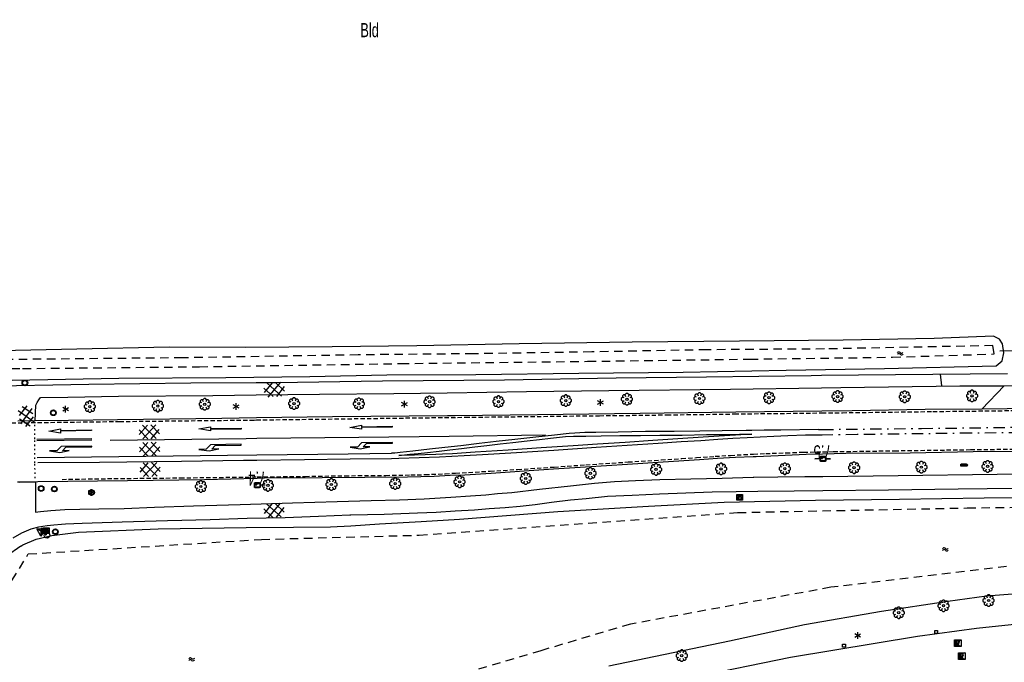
# Model space of a CAD drawing. Extents: x 99796 to 103543, y 406299 to 407646.
# Tile 60 of 85: x 101825 to 101999, y 406687 to 406800. Entities that reach past the tile are written whole.
import ezdxf
from ezdxf.enums import TextEntityAlignment as Align

# ---------------------------------------------------------------- set-up
doc = ezdxf.new("R2010")
doc.units = 0
for name, pattern in [('As', [4.25, 2, -1, 0.25, -1]), ('Knt V.O.P', [0.75, 0.25, -0.5]), ('Mi-knt-strp', [1.15, 0.75, -0.4]), ('Slootbodem', [2.5, 1.5, -1])]:
    doc.linetypes.add(name, pattern=pattern)
for name, color, linetype in [('1101', 252, 'CONTINUOUS'), ('1104', 252, 'CONTINUOUS'), ('1106', 252, 'CONTINUOUS'), ('1110', 252, 'CONTINUOUS'), ('1201', 252, 'As'), ('1204', 252, 'CONTINUOUS'), ('1207', 252, 'Mi-knt-strp'), ('1209', 252, 'CONTINUOUS'), ('1211', 252, 'CONTINUOUS'), ('1213', 252, 'Knt V.O.P'), ('1215', 252, 'CONTINUOUS'), ('1216', 252, 'CONTINUOUS'), ('1219', 252, 'CONTINUOUS'), ('1221', 252, 'CONTINUOUS'), ('1404', 252, 'CONTINUOUS'), ('1406', 252, 'Slootbodem'), ('1605', 252, 'CONTINUOUS'), ('2201', 252, 'CONTINUOUS'), ('2301', 252, 'CONTINUOUS'), ('2401', 252, 'CONTINUOUS'), ('2701', 252, 'CONTINUOUS'), ('2901', 252, 'CONTINUOUS'), ('3001', 252, 'CONTINUOUS'), ('3201', 252, 'CONTINUOUS'), ('3202', 252, 'CONTINUOUS'), ('3203', 252, 'CONTINUOUS'), ('3302', 252, 'CONTINUOUS'), ('3602', 252, 'CONTINUOUS'), ('3605', 252, 'CONTINUOUS'), ('3606', 252, 'CONTINUOUS'), ('3701', 252, 'CONTINUOUS'), ('4205', 252, 'CONTINUOUS'), ('4411', 252, 'CONTINUOUS'), ('4501', 252, 'CONTINUOUS'), ('4601', 252, 'CONTINUOUS')]:
    doc.layers.add(name, color=color, linetype=linetype)

# ---------------------------------------------------------------- blocks, each defined once
blk = doc.blocks.new('BOOM', base_point=(97503.821083, 403507.602474))
at = {"layer": '2901'}
for points in [[(97503.321083, 403507.852474, 0), (97503.071083, 403507.977474, 0), (97502.821083, 403507.727474, 0), (97502.821083, 403507.477474, 0), (97503.071083, 403507.227474, 0), (97503.321083, 403507.352474, 0)], [(97503.491578, 403508.39797, 0), (97503.202364, 403508.39797, 0), (97503.025588, 403508.221193, 0), (97503.025588, 403507.931979, 0)], [(97504.071083, 403508.102474, 0), (97504.196083, 403508.352474, 0), (97503.946083, 403508.602474, 0), (97503.696083, 403508.602474, 0), (97503.446083, 403508.352474, 0), (97503.571083, 403508.102474, 0)], [(97504.616578, 403507.931979, 0), (97504.616578, 403508.221193, 0), (97504.439801, 403508.39797, 0), (97504.150588, 403508.39797, 0)], [(97504.321083, 403507.352474, 0), (97504.571083, 403507.227474, 0), (97504.821083, 403507.477474, 0), (97504.821083, 403507.727474, 0), (97504.571083, 403507.977474, 0), (97504.321083, 403507.852474, 0)], [(97503.025588, 403507.27297, 0), (97503.025588, 403506.983756, 0), (97503.202364, 403506.806979, 0), (97503.491578, 403506.806979, 0)], [(97503.571083, 403507.102474, 0), (97503.446083, 403506.852474, 0), (97503.696083, 403506.602474, 0), (97503.946083, 403506.602474, 0), (97504.196083, 403506.852474, 0), (97504.071083, 403507.102474, 0)], [(97504.150588, 403506.806979, 0), (97504.439801, 403506.806979, 0), (97504.616578, 403506.983756, 0), (97504.616578, 403507.27297, 0)]]:
    blk.add_polyline3d(points, dxfattribs=at)
blk.add_circle((97503.821083, 403507.602474), 0.2, dxfattribs=at)
blk.add_circle((97503.821083, 403507.602474), 0.2, dxfattribs=at)
blk = doc.blocks.new('WATERSYMBOOL', base_point=(97503.821083, 403517.176353))
at = {"layer": '4601'}
for points in [[(97503.321083, 403517.326353, 0), (97503.383583, 403517.388853, 0), (97503.508583, 403517.451353, 0), (97503.633583, 403517.451353, 0), (97503.758583, 403517.388853, 0), (97503.821083, 403517.326353, 0), (97503.883583, 403517.263853, 0), (97504.008583, 403517.201353, 0), (97504.133583, 403517.201353, 0), (97504.258583, 403517.263853, 0), (97504.321083, 403517.326353, 0)], [(97503.321083, 403517.026353, 0), (97503.383583, 403517.088853, 0), (97503.508583, 403517.151353, 0), (97503.633583, 403517.151353, 0), (97503.758583, 403517.088853, 0), (97503.821083, 403517.026353, 0), (97503.883583, 403516.963853, 0), (97504.008583, 403516.901353, 0), (97504.133583, 403516.901353, 0), (97504.258583, 403516.963853, 0), (97504.321083, 403517.026353, 0)]]:
    blk.add_polyline3d(points, dxfattribs=at)
blk = doc.blocks.new('LICHTMAST', base_point=(106423.199838, 404577.892233))
at = {"layer": '2701'}
for points in [[(106423.199838, 404577.292233, 0), (106423.199838, 404578.492233, 0)], [(106422.680222, 404577.592233, 0), (106423.719453, 404578.192234, 0)], [(106423.719453, 404577.592234, 0), (106422.680222, 404578.192233, 0)]]:
    blk.add_polyline3d(points, dxfattribs=at)
blk = doc.blocks.new('STRAATKOLK', base_point=(97500.879966, 403507.602474))
at = {"layer": '3605'}
blk.add_polyline3d([(97500.629966, 403507.352474, 0), (97500.629966, 403507.852474, 0), (97501.129966, 403507.852474, 0), (97501.129966, 403507.352474, 0)], close=True, dxfattribs=at)
blk = doc.blocks.new('INSPECTIE-_OF_RIOOLPUT', base_point=(97500.879966, 403507.602474))
at = {"layer": '3602'}
blk.add_polyline3d([(97500.279966, 403508.202474, 0), (97501.479966, 403508.202474, 0), (97501.479966, 403507.002474, 0), (97500.279966, 403507.002474, 0)], close=True, dxfattribs=at)
for points in [[(97500.323942, 403507.078087, 0), (97500.323942, 403508.133012, 0)], [(97500.349861, 403508.158931, 0), (97501.405339, 403508.158931, 0)], [(97500.879966, 403508.082474, 0), (97500.519966, 403508.082474, 0), (97500.519966, 403507.122474, 0), (97500.639966, 403507.122474, 0)], [(97500.639966, 403507.122474, 0), (97500.519966, 403507.122474, 0), (97500.519966, 403508.082474, 0), (97500.879966, 403508.082474, 0)], [(97500.879966, 403507.962474, 0), (97500.639966, 403507.962474, 0), (97500.639966, 403507.662474, 0)], [(97500.879966, 403507.962474, 0), (97500.639966, 403507.962474, 0), (97500.639966, 403507.662474, 0)], [(97501.431259, 403508.133012, 0), (97501.431259, 403507.078087, 0)], [(97501.405339, 403507.052167, 0), (97500.349861, 403507.052167, 0)], [(97500.639966, 403507.662474, 0), (97500.879966, 403507.662474, 0)], [(97500.639966, 403507.662474, 0), (97500.879966, 403507.662474, 0)], [(97500.639966, 403507.122474, 0), (97500.639966, 403507.542474, 0), (97500.741756, 403507.542474, 0), (97500.981756, 403507.122474, 0), (97501.119966, 403507.122474, 0), (97500.879966, 403507.542474, 0)], [(97500.879966, 403507.542474, 0), (97501.119966, 403507.122474, 0), (97500.981756, 403507.122474, 0), (97500.741756, 403507.542474, 0), (97500.639966, 403507.542474, 0), (97500.639966, 403507.122474, 0)]]:
    blk.add_polyline3d(points, dxfattribs=at)
for centre, radius, start, end in [((97500.349861, 403508.133012), 0.02592, 90, 180), ((97500.879966, 403507.812474), 0.27, 270, 90), ((97500.879966, 403507.812474), 0.27, 270, 90), ((97500.879966, 403507.812474), 0.15, 270, 90), ((97500.879966, 403507.812474), 0.15, 270, 90), ((97501.405339, 403508.133012), 0.02592, 0, 90), ((97500.349861, 403507.078087), 0.02592, 180, 270), ((97501.405339, 403507.078087), 0.02592, 270, 0)]:
    blk.add_arc(centre, radius, start, end, dxfattribs=at)
blk = doc.blocks.new('100', base_point=(97530.523591, 404577.892233))
at = {"layer": '3302'}
blk.add_polyline3d([(97529.773591, 404578.324233, 0), (97531.273591, 404578.324233, 0), (97530.523591, 404577.024233, 0)], close=True, dxfattribs=at)
for points in [[(97530.523591, 404577.892233, 0), (97529.773591, 404578.324233, 0)], [(97530.523591, 404577.892233, 0), (97531.273591, 404578.324233, 0)], [(97530.523591, 404577.892233, 0), (97530.523591, 404577.024233, 0)]]:
    blk.add_polyline3d(points, dxfattribs=at)
blk = doc.blocks.new('821', base_point=(97500.879966, 403507.602474))
at = {"layer": '3203'}
blk.add_circle((97500.879966, 403507.602474), 0.5, dxfattribs=at)
blk = doc.blocks.new('VERKEERSBORD', base_point=(97503.821083, 403507.602474))
at = {"layer": '2401'}
for radius in [0.5, 0.5, 0.4, 0.4]:
    blk.add_circle((97503.821083, 403507.602474), radius, dxfattribs=at)
blk = doc.blocks.new('IMG-BRANDKRAAN-_OF_PUT', base_point=(97500.879966, 403507.602474))
at = {"layer": '3202'}
blk.add_polyline3d([(97500.379966, 403508.102474, 0), (97501.379966, 403508.102474, 0), (97501.379966, 403507.102474, 0), (97500.379966, 403507.102474, 0)], close=True, dxfattribs=at)
for points in [[(97500.416612, 403507.165485, 0), (97500.416612, 403508.044589, 0)], [(97500.438212, 403508.066188, 0), (97501.317777, 403508.066188, 0)], [(97501.339377, 403508.044589, 0), (97501.339377, 403507.165485, 0)], [(97501.317777, 403507.143885, 0), (97500.438212, 403507.143885, 0)], [(97500.686014, 403507.647112, 0), (97501.064867, 403507.647112, 0)], [(97501.064867, 403507.570218, 0), (97500.686014, 403507.570218, 0)]]:
    blk.add_polyline3d(points, dxfattribs=at)
for centre, radius, start, end in [((97500.438212, 403508.044589), 0.0216, 90, 180), ((97501.317777, 403508.044589), 0.0216, 0, 90), ((97500.438212, 403507.165485), 0.0216, 180, 270), ((97500.729891, 403507.603433), 0.220693, 151.888112, 235.200633), ((97500.861966, 403507.458026), 0.411039, 88.615315, 142.645462), ((97500.874768, 403507.858815), 0.513782, 238.188568, 271.964555), ((97500.692137, 403507.608665), 0.038931, 99.048842, 260.951158), ((97500.888723, 403507.458258), 0.411032, 38.321444, 92.345755), ((97500.867946, 403507.861437), 0.51668, 272.710601, 302.730871), ((97501.05858, 403507.608665), 0.038957, 279.287799, 80.712201), ((97501.018321, 403507.605867), 0.220693, 305.766514, 29.079035), ((97501.317777, 403507.165485), 0.0216, 270, 0)]:
    blk.add_arc(centre, radius, start, end, dxfattribs=at)
blk = doc.blocks.new('PAALTJE', base_point=(97500.879966, 403507.602474))
at = {"layer": '3001'}
for points in [[(97500.929966, 403508.552474, 0), (97500.979966, 403508.552474, 0), (97500.979966, 403508.502474, 0), (97500.929966, 403508.502474, 0), (97500.979966, 403507.602474, 0), (97500.779966, 403507.602474, 0), (97500.829966, 403508.502474, 0), (97500.779966, 403508.502474, 0), (97500.779966, 403508.552474, 0), (97500.829966, 403508.552474, 0)], [(97500.829966, 403508.552474, 0), (97500.779966, 403508.552474, 0), (97500.779966, 403508.502474, 0), (97500.829966, 403508.502474, 0), (97500.779966, 403507.602474, 0), (97500.979966, 403507.602474, 0), (97500.929966, 403508.502474, 0), (97500.979966, 403508.502474, 0), (97500.979966, 403508.552474, 0), (97500.929966, 403508.552474, 0)]]:
    blk.add_polyline3d(points, dxfattribs=at)
blk.add_arc((97500.879966, 403508.552474), 0.05, 0, 180, dxfattribs=at)
blk.add_arc((97500.879966, 403508.552474), 0.05, 0, 180, dxfattribs=at)
blk = doc.blocks.new('WATERLEIDINGSPUT', base_point=(97500.879966, 403507.602474))
at = {"layer": '3201'}
for points in [[(97500.379966, 403508.102474, 0), (97501.379966, 403508.102474, 0), (97501.379966, 403507.102474, 0), (97500.379966, 403507.102474, 0)], [(97501.179966, 403508.002474, 0), (97501.279966, 403508.002474, 0), (97501.079966, 403507.202474, 0), (97500.979966, 403507.202474, 0), (97500.879966, 403507.602474, 0), (97500.779966, 403507.202474, 0), (97500.679966, 403507.202474, 0), (97500.479966, 403508.002474, 0), (97500.579966, 403508.002474, 0), (97500.730071, 403507.412221, 0), (97500.804607, 403507.702474, 0), (97500.956617, 403507.702474, 0), (97500.804607, 403507.702474, 0), (97500.956617, 403507.702474, 0), (97501.030105, 403507.412657, 0)], [(97500.956617, 403507.702474, 0), (97501.030105, 403507.412657, 0), (97501.179966, 403508.002474, 0), (97501.279966, 403508.002474, 0), (97501.079966, 403507.202474, 0), (97500.979966, 403507.202474, 0), (97500.879966, 403507.602474, 0), (97500.779966, 403507.202474, 0), (97500.679966, 403507.202474, 0), (97500.479966, 403508.002474, 0), (97500.579966, 403508.002474, 0), (97500.730071, 403507.412221, 0), (97500.804607, 403507.702474, 0)]]:
    blk.add_polyline3d(points, close=True, dxfattribs=at)
for points in [[(97500.416612, 403507.165485, 0), (97500.416612, 403508.044589, 0)], [(97500.438212, 403508.066188, 0), (97501.317777, 403508.066188, 0)], [(97501.339377, 403508.044589, 0), (97501.339377, 403507.165485, 0)], [(97501.317777, 403507.143885, 0), (97500.438212, 403507.143885, 0)]]:
    blk.add_polyline3d(points, dxfattribs=at)
for centre, start, end in [((97500.438212, 403508.044589), 90, 180), ((97501.317777, 403508.044589), 0, 90), ((97500.438212, 403507.165485), 180, 270), ((97501.317777, 403507.165485), 270, 0)]:
    blk.add_arc(centre, 0.0216, start, end, dxfattribs=at)
blk = doc.blocks.new('PIJL_LINKSAF', base_point=(97500.879966, 403507.602474))
at = {"layer": '1221'}
blk.add_polyline3d([(97500.879966, 403507.602474, 0), (97500.879966, 403507.527474, 0), (97506.329966, 403507.527474, 0), (97507.079966, 403508.277474, 0), (97508.379966, 403508.277474, 0), (97506.579966, 403508.577474, 0), (97504.879966, 403508.277474, 0), (97506.079966, 403508.277474, 0), (97505.479966, 403507.677474, 0), (97500.879966, 403507.677473, 0)], close=True, dxfattribs=at)
blk = doc.blocks.new('PIJL_RECHTDOOR', base_point=(97500.879966, 403507.602474))
at = {"layer": '1219'}
blk.add_polyline3d([(97500.879966, 403507.602474, 0), (97500.879966, 403507.677473, 0), (97506.329966, 403507.677474, 0), (97506.329966, 403507.977474, 0), (97508.379966, 403507.602474, 0), (97506.329966, 403507.227474, 0), (97506.329966, 403507.527474, 0), (97500.879966, 403507.527474, 0)], close=True, dxfattribs=at)
blk = doc.blocks.new('GV6', base_point=(97503.821083, 403517.176353))
at = {"layer": '4411'}
for points in [[(97503.821083, 403517.145103, 0), (97503.977333, 403517.270103, 0)], [(97503.821083, 403517.207603, 0), (97503.977333, 403517.082603, 0)], [(97503.883583, 403517.082603, 0), (97504.133583, 403517.270103, 0)], [(97503.883583, 403517.270103, 0), (97504.133583, 403517.082603, 0)], [(97504.039833, 403517.270103, 0), (97504.196083, 403517.145103, 0)], [(97504.039833, 403517.082603, 0), (97504.196083, 403517.207603, 0)]]:
    blk.add_polyline3d(points, dxfattribs=at)
blk = doc.blocks.new('HECTOMETERPAAL', base_point=(97500.879966, 403507.602474))
at = {"layer": '2201'}
blk.add_polyline3d([(97501.379966, 403508.002474, 0), (97501.379966, 403507.202474, 0), (97500.379966, 403507.202474, 0), (97500.379966, 403508.002474, 0)], close=True, dxfattribs=at)
blk.add_polyline3d([(97501.379966, 403508.002474, 0), (97501.379966, 403507.202474, 0), (97500.379966, 403507.202474, 0), (97500.379966, 403508.002474, 0)], close=True, dxfattribs=at)
for points in [[(97500.459598, 403507.99209, 0), (97500.979966, 403507.99209, 0), (97501.298012, 403507.99209, 0)], [(97501.298012, 403507.99209, 0), (97500.979966, 403507.99209, 0), (97500.459598, 403507.99209, 0)], [(97500.387999, 403507.279814, 0), (97500.387999, 403507.920491, 0)], [(97500.387999, 403507.920491, 0), (97500.387999, 403507.279814, 0)], [(97500.407999, 403507.279814, 0), (97500.407999, 403507.820491, 0)], [(97500.407999, 403507.279814, 0), (97500.407999, 403507.820491, 0)], [(97500.437999, 403507.679814, 0), (97500.437999, 403507.820491, 0)], [(97500.437999, 403507.679814, 0), (97500.437999, 403507.820491, 0)], [(97500.437999, 403507.820491, 0), (97500.437999, 403507.679814, 0)], [(97500.459598, 403507.87209, 0), (97501.298012, 403507.87209, 0)], [(97500.459598, 403507.87209, 0), (97501.298012, 403507.87209, 0)], [(97500.459598, 403507.84209, 0), (97500.798012, 403507.84209, 0)], [(97500.459598, 403507.84209, 0), (97500.798012, 403507.84209, 0)], [(97500.798012, 403507.84209, 0), (97500.459598, 403507.84209, 0)], [(97500.798012, 403507.658214, 0), (97500.459598, 403507.658214, 0)], [(97500.798012, 403507.658214, 0), (97500.459598, 403507.658214, 0)], [(97500.459598, 403507.658214, 0), (97500.798012, 403507.658214, 0)], [(97501.298012, 403507.228214, 0), (97500.979966, 403507.228214, 0), (97500.459598, 403507.228214, 0)], [(97501.298012, 403507.228214, 0), (97500.979966, 403507.228214, 0), (97500.459598, 403507.228214, 0)], [(97501.298012, 403507.208214, 0), (97500.979966, 403507.208214, 0), (97500.459598, 403507.208214, 0)], [(97500.459598, 403507.208214, 0), (97500.979966, 403507.208214, 0), (97501.298012, 403507.208214, 0)], [(97500.819612, 403507.820491, 0), (97500.819612, 403507.679814, 0)], [(97500.819612, 403507.820491, 0), (97500.819612, 403507.679814, 0)], [(97500.819612, 403507.679814, 0), (97500.819612, 403507.820491, 0)], [(97501.349612, 403507.820491, 0), (97501.349612, 403507.279814, 0)], [(97501.349612, 403507.820491, 0), (97501.349612, 403507.279814, 0)], [(97501.369612, 403507.920491, 0), (97501.369612, 403507.279814, 0)], [(97501.369612, 403507.279814, 0), (97501.369612, 403507.920491, 0)]]:
    blk.add_polyline3d(points, dxfattribs=at)
for centre, radius, start, end in [((97500.459598, 403507.920491), 0.0716, 90, 180), ((97500.459598, 403507.920491), 0.0716, 90, 180), ((97501.298012, 403507.920491), 0.0716, 0, 90), ((97501.298012, 403507.920491), 0.0716, 0, 90), ((97500.459598, 403507.279814), 0.0716, 180, 270), ((97500.459598, 403507.279814), 0.0716, 180, 270), ((97500.459598, 403507.820491), 0.0516, 90, 180), ((97500.459598, 403507.820491), 0.0516, 90, 180), ((97500.459598, 403507.279814), 0.0516, 180, 270), ((97500.459598, 403507.279814), 0.0516, 180, 270), ((97500.459598, 403507.820491), 0.0216, 90, 180), ((97500.459598, 403507.820491), 0.0216, 90, 180), ((97500.459598, 403507.820491), 0.0216, 90, 180), ((97500.459598, 403507.679814), 0.0216, 180.000004, 270), ((97500.459598, 403507.679814), 0.0216, 180.000004, 270), ((97500.459598, 403507.679814), 0.0216, 180.000004, 270), ((97500.798012, 403507.820491), 0.0216, 0, 90), ((97500.798012, 403507.820491), 0.0216, 0, 90), ((97500.798012, 403507.820491), 0.0216, 0, 90), ((97500.798012, 403507.679814), 0.0216, 270.000004, 0), ((97500.798012, 403507.679814), 0.0216, 270.000004, 0), ((97500.798012, 403507.679814), 0.0216, 270.000004, 0), ((97501.298012, 403507.820491), 0.0516, 0, 90), ((97501.298012, 403507.820491), 0.0516, 0, 90), ((97501.298012, 403507.279814), 0.0716, 270, 0), ((97501.298012, 403507.279814), 0.0516, 270.000003, 0), ((97501.298012, 403507.279814), 0.0516, 270.000003, 0), ((97501.298012, 403507.279814), 0.0716, 270, 0)]:
    blk.add_arc(centre, radius, start, end, dxfattribs=at)
blk = doc.blocks.new('IMG-RIOOLKAST', base_point=(97500.879966, 403507.602474))
at = {"layer": '3606'}
for points in [[(97500.379966, 403508.102474, 0), (97501.379966, 403508.102474, 0), (97501.379966, 403507.102474, 0), (97500.379966, 403507.102474, 0)], [(97500.618198, 403507.866454, 0), (97501.129648, 403507.866454, 0), (97501.129648, 403507.789878, 0), (97500.618198, 403507.789878, 0)], [(97500.618198, 403507.709163, 0), (97501.129648, 403507.709163, 0), (97501.129648, 403507.270405, 0), (97500.618198, 403507.270405, 0)]]:
    blk.add_polyline3d(points, close=True, dxfattribs=at)
for points in [[(97500.416612, 403507.165485, 0), (97500.416612, 403508.044589, 0)], [(97500.438212, 403508.066188, 0), (97501.317777, 403508.066188, 0)], [(97501.339377, 403508.044589, 0), (97501.339377, 403507.165485, 0)], [(97501.317777, 403507.143885, 0), (97500.438212, 403507.143885, 0)]]:
    blk.add_polyline3d(points, dxfattribs=at)
blk.add_circle((97500.703094, 403507.568429), 0.035426, dxfattribs=at)
for centre, start, end in [((97500.438212, 403508.044589), 90, 180), ((97501.317777, 403508.044589), 0, 90), ((97500.438212, 403507.165485), 180, 270), ((97501.317777, 403507.165485), 270, 0)]:
    blk.add_arc(centre, 0.0216, start, end, dxfattribs=at)
blk = doc.blocks.new('WEGWIJZER', base_point=(97500.879966, 403507.602474))
at = {"layer": '2301'}
for points in [[(97500.379966, 403507.802474, 0), (97501.379966, 403507.802474, 0), (97501.579966, 403507.602474, 0), (97501.379966, 403507.402474, 0), (97500.379966, 403507.402474, 0)], [(97500.427458, 403507.452264, 0), (97500.42948, 403507.751818, 0), (97501.34391, 403507.752474, 0), (97501.44391, 403507.602474, 0), (97501.34391, 403507.452474, 0)], [(97500.427458, 403507.452264, 0), (97501.34391, 403507.452474, 0), (97501.44391, 403507.602474, 0), (97501.34391, 403507.752474, 0), (97500.42948, 403507.751818, 0)]]:
    blk.add_polyline3d(points, close=True, dxfattribs=at)
for points in [[(97500.399966, 403507.444074, 0), (97500.399966, 403507.760875, 0)], [(97500.399966, 403507.444074, 0), (97500.399966, 403507.760875, 0)], [(97500.421566, 403507.782474, 0), (97501.359966, 403507.782474, 0), (97501.479966, 403507.602474, 0), (97501.359966, 403507.422474, 0), (97500.421566, 403507.422474, 0)], [(97500.421566, 403507.782474, 0), (97501.359966, 403507.782474, 0), (97501.479966, 403507.602474, 0), (97501.359966, 403507.422474, 0), (97500.421566, 403507.422474, 0)]]:
    blk.add_polyline3d(points, dxfattribs=at)
for centre, start, end in [((97500.421566, 403507.760875), 90, 180), ((97500.421566, 403507.760875), 90, 180), ((97500.421566, 403507.444074), 180, 270), ((97500.421566, 403507.444074), 180, 270)]:
    blk.add_arc(centre, 0.0216, start, end, dxfattribs=at)

msp = doc.modelspace()

# ---------------------------------------------------------------- linework, layer by layer
at = {"layer": '1101'}
for points in [[(101966.360922, 406731.350853, 0.555156), (101951.159074, 406731.149517, 0.553012), (101934.247374, 406730.900668, 0.561713), (101916.089936, 406730.698757, 0.558813), (101901.557206, 406730.510257, 0.538512), (101900.192729, 406730.498644, 0.539424)], [(101994.626506, 406731.692664, 0.162118), (101984.620004, 406731.610335, 0.553012), (101971.720441, 406731.421836, 0.555912), (101966.360922, 406731.350853, 0.555156)], [(102008.053943, 406731.872596, 0.304919), (101994.626506, 406731.692664, 0.162118)], [(101827.268584, 406729.62103, 0.55576), (101824.249237, 406729.580052, 0.559928)], [(101866.401364, 406730.147179, 0.551018), (101860.295146, 406730.066203, 0.550112), (101841.862782, 406729.818843, 0.535612), (101833.181932, 406729.701181, 0.547596), (101827.268584, 406729.62103, 0.55576)], [(101900.192729, 406730.498644, 0.539424), (101879.846959, 406730.325483, 0.553012), (101866.401364, 406730.147179, 0.551018)], [(101966.459029, 406723.829675, 0.549291), (101970.595404, 406723.945923, 0.552713), (101981.950833, 406724.0059, 0.561412), (101993.086099, 406724.18844, 0.546912), (102006.816401, 406724.308767, 0.546912), (102020.485609, 406724.470817, 0.558512), (102036.155297, 406724.64218, 0.558512), (102053.426861, 406724.885814, 0.487294), (102066.441222, 406725.02474, 0.532955)], [(101866.523481, 406719.527621, 0.525887), (101867.851897, 406719.562374, 0.526612), (101878.044291, 406719.617136, 0.517912), (101893.091856, 406719.743423, 0.515012), (101897.799506, 406719.861142, 0.515012), (101900.668352, 406720.026918, 0.515012), (101903.21645, 406720.113717, 0.517912), (101907.911806, 406720.395722, 0.520813), (101913.716181, 406720.810346, 0.515012), (101918.911843, 406721.131466, 0.520813), (101924.558638, 406721.498035, 0.520813), (101931.992455, 406721.970029, 0.529512), (101938.280745, 406722.405143, 0.532412), (101944.704636, 406722.798534, 0.544012), (101947.921797, 406723.022051, 0.541112), (101951.088293, 406723.19416, 0.541112), (101954.204318, 406723.331795, 0.538638)], [(101954.204318, 406723.331795, 0.538638), (101954.740195, 406723.355465, 0.538213), (101958.649888, 406723.517142, 0.538213), (101963.58329, 406723.748855, 0.546912), (101966.459029, 406723.829675, 0.549291)], [(101827.325581, 406718.884371, 0.537832), (101827.759205, 406718.891077, 0.538213), (101843.634902, 406719.083674, 0.549813), (101857.229232, 406719.284467, 0.520813), (101866.523481, 406719.527621, 0.525887)], [(101824.155732, 406718.836315, 0.535053), (101827.325581, 406718.884371, 0.537832)]]:
    msp.add_polyline3d(points, dxfattribs=at)
at = {"layer": '1104'}
for points in [[(101866.329466, 406736.399655, 0.434266), (101869.898571, 406736.42043, 0.430012), (101888.700112, 406736.703925, 0.436012), (101910.228937, 406736.89764, 0.394013), (101930.015444, 406737.199389, 0.403013), (101945.935844, 406737.426259, 0.436012), (101964.453145, 406737.653501, 0.406013), (101966.27841, 406737.676464, 0.409682)], [(101966.27841, 406737.676464, 0.409682), (101979.37703, 406737.841256, 0.436012), (101999.140813, 406737.998463, 0.128472)], [(101766.563285, 406735.053833, 0.420722), (101768.278985, 406735.070385, 0.421013), (101785.813554, 406735.345312, 0.439012), (101801.593139, 406735.546477, 0.430012), (101817.568301, 406735.785268, 0.427013), (101836.797504, 406736.085899, 0.427013), (101854.795127, 406736.332513, 0.448012), (101866.329466, 406736.399655, 0.434266)], [(101900.135975, 406734.599146, 0.476339), (101914.152413, 406734.798066, 0.452712), (101928.664653, 406734.985449, 0.459312), (101950.221418, 406735.252924, 0.461513), (101966.307291, 406735.462428, 0.461513)], [(101966.307291, 406735.462428, 0.461513), (101969.671532, 406735.506244, 0.461513), (101990.729108, 406735.791601, 0.443912), (101998.594685, 406735.832952, 0.068518)], [(101998.594685, 406735.832952, 0.068518), (102003.328412, 406735.881753, 0.058118)], [(101827.268584, 406729.62103, 0.55576), (101827.384813, 406732.385941, 0.469712), (101827.616154, 406732.897796, 0.463712), (101827.91902, 406733.327322, 0.467713), (101828.249826, 406733.725928, 0.446656)], [(101828.249826, 406733.725928, 0.446656), (101833.073826, 406733.809195, 0.456485), (101842.019244, 406733.963601, 0.474712), (101858.677252, 406734.130494, 0.470312), (101866.35454, 406734.219093, 0.475688)], [(101866.35454, 406734.219093, 0.475688), (101877.529084, 406734.348051, 0.483512), (101890.659242, 406734.464653, 0.492313), (101900.135975, 406734.599146, 0.476339)], [(101966.511374, 406719.816818, 0.491509), (101979.822575, 406719.956137, 0.489812), (101997.340753, 406720.221005, 0.487712), (102012.067943, 406720.342077, 0.498212), (102028.734147, 406720.514931, 0.494012), (102043.486296, 406720.717959, 0.473013), (102054.142862, 406720.844247, 0.457594), (102066.489729, 406721.047801, 0.464931)], [(101832.543223, 406713.969596, 0.396413), (101835.188552, 406714.048572, 0.391413), (101838.560684, 406714.080609, 0.396413), (101843.010544, 406714.175604, 0.371412), (101848.392098, 406714.40471, 0.422612), (101855.260043, 406714.623012, 0.418412), (101863.549187, 406714.876331, 0.420513), (101872.793495, 406715.156101, 0.416313), (101880.666523, 406715.365462, 0.426812), (101886.698513, 406715.544276, 0.418412), (101891.6606, 406715.683974, 0.418412), (101896.059423, 406715.875082, 0.412113), (101900.756641, 406716.155969, 0.405812), (101904.245003, 406716.390289, 0.403713), (101906.972661, 406716.585495, 0.424713), (101909.014492, 406716.768034, 0.422612), (101911.546945, 406716.995277, 0.424713), (101916.419624, 406717.55556, 0.426812), (101921.921505, 406718.151234, 0.431012), (101926.148592, 406718.620248, 0.428913), (101929.687618, 406718.931682, 0.431012), (101933.383106, 406719.089635, 0.435212), (101937.715991, 406719.251685, 0.441513), (101943.172424, 406719.358973, 0.456213), (101948.728695, 406719.522886, 0.445712), (101954.218655, 406719.670408, 0.441513), (101954.30987, 406719.671911, 0.442001)], [(101954.30987, 406719.671911, 0.442001), (101958.536639, 406719.741561, 0.464613), (101963.343008, 406719.783656, 0.491912), (101966.511374, 406719.816818, 0.491509)], [(101827.325581, 406718.884371, 0.537832), (101827.340482, 406713.525169, 0.393913)], [(102066.520781, 406718.50193, 0.486685), (102053.834035, 406718.270816, 0.444394), (102043.630838, 406718.197055, 0.405413), (102033.831089, 406718.038358, 0.429413), (102020.660325, 406717.922874, 0.458212), (102005.87204, 406717.768274, 0.475012), (101990.432202, 406717.590951, 0.482213), (101978.154018, 406717.359983, 0.482213), (101966.544838, 406717.251362, 0.44547)], [(101966.544838, 406717.251362, 0.44547), (101961.471423, 406717.203893, 0.429413), (101955.018475, 406717.150994, 0.419813), (101951.200797, 406717.094369, 0.395813), (101946.931242, 406717.028804, 0.479813), (101942.274257, 406716.833226, 0.494213), (101937.621369, 406716.707312, 0.412613), (101932.812019, 406716.470756, 0.395813), (101928.440018, 406716.249101, 0.400613), (101924.687161, 406715.868004, 0.403013), (101921.906604, 406715.614311, 0.403013), (101918.54453, 406715.220176, 0.388613), (101915.646626, 406714.820452, 0.400613), (101913.024767, 406714.490391, 0.374212), (101910.381674, 406714.280658, 0.391013), (101907.540395, 406714.064218, 0.388613), (101904.959141, 406713.879816, 0.393413), (101901.521071, 406713.669337, 0.412613), (101898.1698, 406713.423096, 0.410213), (101894.84535, 406713.303514, 0.412613), (101888.964235, 406713.077761, 0.376612), (101883.084211, 406712.950677, 0.385969), (101882.9315, 406712.947376, 0.386212), (101877.375974, 406712.760367, 0.395813), (101871.482192, 406712.500714, 0.400613), (101864.750593, 406712.356545, 0.391013), (101858.198552, 406712.158732, 0.388613), (101850.697308, 406711.948626, 0.374212), (101842.645838, 406711.71058, 0.374212), (101835.594608, 406711.479612, 0.388613), (101832.640466, 406711.369143, 0.40215)], [(101827.340482, 406713.525169, 0.393913), (101827.751071, 406713.56044, 0.392764), (101828.233807, 406713.60191, 0.391413), (101830.060317, 406713.795997, 0.383912), (101832.543223, 406713.969596, 0.396413)], [(101832.640466, 406711.369143, 0.40215), (101831.92855, 406711.342521, 0.405413), (101830.562486, 406711.213254, 0.407813), (101829.384549, 406711.07132, 0.400613), (101827.860906, 406710.853018, 0.391013), (101826.512723, 406710.522212, 0.395813), (101824.860184, 406709.807701, 0.391013), (101823.324992, 406708.889417, 0.328613)]]:
    msp.add_polyline3d(points, dxfattribs=at)
at = {"layer": '1106'}
msp.add_polyline3d([(102002.061068, 406693.857126, -0.079), (101993.697046, 406692.925058, -0.052), (101983.25096, 406691.516154, -0.067), (101960.777028, 406687.834077, -0.049), (101943.56805, 406684.31107, -0.097), (101929.078161, 406680.868156, -0.04), (101913.0311, 406676.553898, -0.088), (101897.073819, 406671.621986, -0.112), (101882.668867, 406666.460969, -0.193), (101865.981056, 406660.037078, -0.166), (101850.360169, 406653.397121, -0.154), (101839.991941, 406648.774035, -0.106), (101838.675051, 406648.262925, -0.088), (101837.010964, 406647.916101, -0.088), (101835.497006, 406647.805087, -0.085), (101833.356081, 406647.847183, -0.061), (101831.820889, 406647.967882, -0.022), (101830.07112, 406648.289002, -0.019), (101828.312038, 406648.744978, -0.043), (101826.820059, 406649.307124, -0.031), (101825.303866, 406650.01791, -0.025), (101823.542922, 406650.999151, 0.022)], dxfattribs=at)
at = {"layer": '1110'}
msp.add_polyline3d([(101994.626506, 406731.692664, 0.162118), (101998.594685, 406735.832952, 0.068518)], dxfattribs=at)
at = {"layer": '1201'}
for points in [[(101965.754389, 406728.097759, 0.676412), (101966.403268, 406728.104549, 0.677867), (101983.945726, 406728.288122, 0.717212), (102000.288202, 406728.493385, 0.702812), (102018.60769, 406728.69008, 0.714812), (102035.670265, 406728.888266, 0.702812), (102049.335747, 406729.041003, 0.570344), (102066.389624, 406729.255104, 0.630565), (102068.415566, 406729.280539, 0.637719), (102081.533059, 406729.42806, 0.628094), (102094.207241, 406729.573719, 0.629469), (102105.580925, 406729.70932, 0.618469), (102119.33656, 406729.877703, 0.619844), (102131.984293, 406730.059497, 0.603344), (102143.727153, 406730.192863, 0.60747), (102154.591962, 406730.344109, 0.619844), (102164.669245, 406730.478965, 0.614344), (102171.230226, 406730.538942, 0.483719)], [(102171.321868, 406729.575582, 0.454019), (102164.070963, 406729.55174, 0.622594), (102149.655207, 406729.321145, 0.611594), (102136.614084, 406729.196347, 0.603344), (102123.64076, 406729.035415, 0.60747), (102111.213937, 406728.881188, 0.61022), (102096.186488, 406728.694551, 0.606094), (102084.522232, 406728.536971, 0.597844), (102070.270388, 406728.372313, 0.644869), (102066.401003, 406728.322192, 0.640641), (102061.211228, 406728.254967, 0.634969), (102049.546226, 406728.11266, 0.656419), (102035.334989, 406727.942415, 0.695612), (102025.220453, 406727.84444, 0.683612), (102009.893863, 406727.625392, 0.705212), (101992.738529, 406727.455519, 0.712412), (101972.558632, 406727.203317, 0.710012), (101966.416385, 406727.098888, 0.690289), (101965.831875, 406727.088951, 0.688412)]]:
    msp.add_polyline3d(points, dxfattribs=at)
at = {"layer": '1204'}
msp.add_polyline3d([(101953.972413, 406727.260687, 0.655112), (101949.115752, 406726.959683, 0.679613), (101945.347994, 406726.719402, 0.584612), (101940.899252, 406726.451926, 0.534613), (101936.488508, 406726.141982, 0.569613), (101931.589006, 406725.806706, 0.497612), (101926.709994, 406725.497134, 0.463612), (101922.413244, 406725.192778, 0.475612), (101916.723235, 406724.850424, 0.479613), (101910.882725, 406724.445485, 0.489612), (101905.086919, 406724.072956, 0.491612), (101901.034175, 406723.796912, 0.491612), (101899.289249, 406723.728366, 0.489612), (101898.126586, 406723.677702, 0.487613), (101896.234511, 406723.610647, 0.493613), (101894.362925, 406723.566316, 0.489612), (101893.060564, 406723.542474, 0.493613), (101891.558154, 406723.532416, 0.503612), (101893.511324, 406723.722033, 0.509612), (101894.991382, 406723.86881, 0.505613), (101896.645038, 406724.03682, 0.513613), (101898.675321, 406724.273376, 0.477612), (101900.565906, 406724.490188, 0.485612), (101902.648716, 406724.720411, 0.485612), (101904.988943, 406725.021787, 0.481613), (101907.110496, 406725.272127, 0.499613), (101909.497662, 406725.551523, 0.493613), (101911.729111, 406725.817137, 0.501612), (101914.239957, 406726.08126, 0.499613), (101916.425585, 406726.337932, 0.503612), (101918.376519, 406726.576723, 0.503612), (101919.985472, 406726.776026, 0.513613), (101921.003594, 406726.837866, 0.511613), (101922.426282, 406726.907902, 0.509612), (101924.617126, 406726.95037, 0.507612), (101927.329509, 406726.98874, 0.505613), (101930.652468, 406727.025248, 0.503612), (101934.303998, 406727.0476, 0.491612), (101937.715991, 406727.082245, 0.497612), (101941.651761, 406727.128811, 0.495612), (101945.94255, 406727.190279, 0.533612), (101949.62947, 406727.245413, 0.529612), (101951.774864, 406727.27, 0.525613)], close=True, dxfattribs=at)
at = {"layer": '1207'}
for points in [[(101818.520485, 406729.216836, 0.472012), (101842.199548, 406729.515605, 0.485013), (101866.011231, 406729.777865, 0.461613), (101866.40555, 406729.783204, 0.461437), (101889.317392, 406730.093397, 0.451213), (101903.348326, 406730.266251, 0.417413), (101927.069112, 406730.539315, 0.555213), (101938.977002, 406730.682366, 0.557812), (101950.922145, 406730.851494, 0.529213), (101966.365144, 406731.027226, 0.586014), (101970.007925, 406731.068678, 0.599412), (101985.980107, 406731.277667, 0.596813), (102000.381335, 406731.449403, 0.599412)], [(101832.05074, 406719.297879, 0.486712), (101840.061976, 406719.419696, 0.503512), (101852.929129, 406719.556414, 0.493912), (101865.620448, 406719.713621, 0.481912), (101866.521226, 406719.723717, 0.482142), (101875.026434, 406719.819047, 0.484312), (101882.027744, 406719.936766, 0.510712), (101889.25667, 406720.000096, 0.503512), (101893.688275, 406720.070131, 0.501112), (101896.224453, 406720.131226, 0.510712), (101899.786576, 406720.292531, 0.522712), (101901.609733, 406720.405035, 0.517912), (101907.720699, 406720.738076, 0.505912), (101912.562831, 406721.050255, 0.532313), (101919.048562, 406721.468978, 0.527513), (101924.651398, 406721.871682, 0.532313), (101932.116135, 406722.363047, 0.479512), (101937.959998, 406722.734086, 0.561112), (101941.572784, 406722.97921, 0.570712), (101944.21476, 406723.13381, 0.575512), (101947.504192, 406723.36217, 0.580312), (101950.203909, 406723.538004, 0.577912), (101954.289435, 406723.755933, 0.577912), (101956.437065, 406723.855771, 0.568312), (101960.02303, 406723.977961, 0.565912), (101963.10459, 406724.103503, 0.609112), (101966.454725, 406724.159637, 0.627347), (101968.395992, 406724.192165, 0.637913), (101979.197471, 406724.347137, 0.611512), (101992.657318, 406724.547558, 0.621113), (102005.144118, 406724.690236, 0.606712)]]:
    msp.add_polyline3d(points, dxfattribs=at)
at = {"layer": '1209'}
msp.add_polyline3d([(101917.507036, 406727.119126, 0.565212), (101900.461971, 406726.890393, 0.481112), (101884.516238, 406726.69556, 0.521712), (101866.443445, 406726.487737, 0.527881), (101864.59264, 406726.466455, 0.528513), (101840.557067, 406726.177, 0.510312)], dxfattribs=at)
at = {"layer": '1211'}
msp.add_polyline3d([(101824.601277, 406718.796454, 0.452712), (101827.067419, 406718.837805, 0.454313)], dxfattribs=at)
at = {"layer": '1213'}
msp.add_polyline3d([(101827.270447, 406719.507612, 0.536612), (101827.252786, 406722.17817, 0.514066), (101827.22479, 406726.411302, 0.590313), (101827.207862, 406728.970967, 0.516812)], dxfattribs=at)
at = {"layer": '1215'}
for points in [[(101965.754389, 406728.097759, 0.676412), (101959.103255, 406728.011333, 0.645213), (101956.139042, 406727.965511, 0.628412), (101953.965032, 406727.941959, 0.626763), (101952.975525, 406727.931239, 0.626012), (101948.714166, 406727.847792, 0.626012), (101944.749339, 406727.798246, 0.606812), (101940.253287, 406727.765463, 0.609212), (101935.171991, 406727.735289, 0.626012), (101930.348112, 406727.641411, 0.578012), (101926.386638, 406727.591865, 0.563613), (101924.423038, 406727.560572, 0.527612), (101923.549457, 406727.511771, 0.544413), (101922.678857, 406727.478243, 0.522812), (101921.708419, 406727.387719, 0.515612), (101919.071658, 406727.126576, 0.508412), (101915.774776, 406726.75442, 0.508412), (101912.068113, 406726.334952, 0.494012), (101908.789857, 406725.960188, 0.494012), (101905.796959, 406725.610755, 0.484413), (101902.514978, 406725.231893, 0.465213), (101899.714305, 406724.947654, 0.472413), (101896.974354, 406724.622436, 0.462813), (101894.039198, 406724.298336, 0.472413), (101891.829728, 406724.037193, 0.477213), (101890.851839, 406723.938845, 0.474813), (101890.251322, 406723.919101, 0.534812)], [(101827.584116, 406726.415418, 0.590313), (101837.28142, 406726.509295, 0.590313)], [(101965.831875, 406727.088951, 0.688412), (101963.426455, 406727.074795, 0.556413), (101960.329994, 406726.955958, 0.546813), (101957.842617, 406726.871766, 0.551613), (101955.429747, 406726.769693, 0.539612), (101953.114851, 406726.628132, 0.537212), (101950.623005, 406726.488806, 0.539612), (101947.952717, 406726.307012, 0.534812), (101944.951623, 406726.122983, 0.544413), (101941.463261, 406725.895368, 0.539612), (101937.398969, 406725.627147, 0.537212), (101926.446988, 406724.893265, 0.544413), (101918.942018, 406724.400036, 0.525212), (101912.371724, 406723.980568, 0.537212), (101906.369164, 406723.615863, 0.522812), (101903.125553, 406723.423265, 0.549213), (101898.742749, 406723.193787, 0.542013), (101891.576968, 406722.958776, 0.531824), (101890.303104, 406722.916998, 0.530012), (101882.964655, 406722.87751, 0.542013), (101874.877049, 406722.766124, 0.525212), (101866.487747, 406722.635136, 0.502759), (101864.116548, 406722.598113, 0.496412), (101853.177233, 406722.46512, 0.515612), (101838.664992, 406722.287797, 0.532412), (101827.747284, 406722.185351, 0.513212)]]:
    msp.add_polyline3d(points, dxfattribs=at)
at = {"layer": '1216'}
for points in [[(101837.296693, 406726.195626, 0.595912), (101827.565863, 406726.086848, 0.517512)], [(101827.672406, 406723.142378, 0.532412), (101861.265956, 406723.592393, 0.513212), (101866.476151, 406723.643553, 0.510871), (101882.625653, 406723.802127, 0.503612), (101890.251322, 406723.919101, 0.534812)]]:
    msp.add_polyline3d(points, dxfattribs=at)
at = {"layer": '1404'}
for points in [[(101997.147342, 406739.330182, 0.2486), (101998.206138, 406740.225069, 0.253), (101998.485907, 406741.671972, 0.142), (101998.298897, 406743.257828, 0.061), (101997.775867, 406744.069941, 0.019), (101996.681004, 406744.578816, -0.055), (101986.20288, 406744.186171, -0.202), (101970.128997, 406743.873991, -0.31), (101951.784923, 406743.682884, -0.265), (101932.809039, 406743.511148, -0.217), (101912.813916, 406743.251123, -0.202), (101894.761159, 406742.887907, -0.241), (101879.798158, 406742.697917, -0.265), (101864.474176, 406742.608883, -0.259), (101850.961058, 406742.647998, -0.253), (101834.65807, 406742.272861, -0.154), (101821.049957, 406741.987877, -0.025), (101803.447961, 406741.889157, -0.064), (101785.420908, 406741.661914, -0.178)], [(101693.335085, 406735.302098, 0.146), (101697.014927, 406735.400073, 0.131), (101719.731002, 406735.701077, 0.098), (101743.458121, 406735.999845, 0.068), (101766.095965, 406736.373119, 0.029), (101784.60507, 406736.51617, 0.028), (101792.390926, 406736.497916, 0.073), (101807.565151, 406736.889817, 0.097), (101823.209136, 406736.810096, 0.109), (101842.049046, 406737.149842, 0.112), (101860.973148, 406737.283953, 0.151), (101875.825881, 406737.48102, 0.184), (101889.422818, 406737.771966, 0.148), (101905.210971, 406737.831943, 0.097), (101923.407896, 406738.029011, 0.193), (101941.824987, 406738.220863, 0.184), (101960.030853, 406738.588177, 0.166), (101977.424978, 406738.850065, 0.121), (101997.147342, 406739.330182, 0.2486)], [(101824.747452, 406707.470885, 0.06719), (101825.081839, 406707.70701, 0.064), (101827.489867, 406708.734073, 0.052), (101830.252914, 406709.399037, 0.052), (101834.965034, 406709.954105, -0.019), (101849.025025, 406710.559093, -0.139), (101864.594131, 406710.801981, -0.043), (101872.981994, 406710.829921, -0.043), (101879.484116, 406710.895859, 0.001), (101883.076378, 406711.112011, 0.019624), (101888.164042, 406711.418144, 0.046), (101895.531176, 406711.854003, 0.034), (101902.31493, 406712.277941, 0.037), (101919.703095, 406713.623889, 0.1), (101935.722961, 406714.563035, 0.151), (101949.098988, 406715.251841, 0.145), (101965.219065, 406715.644859, 0.172), (101980.090051, 406715.81585, 0.154), (101995.031818, 406716.056876, 0.139), (102019.156053, 406716.259159, 0.106)], [(101824.747452, 406707.470885, 0.06719), (101822.250991, 406705.708019, 0.091)], [(101928.688868, 406686.327942, -0.181), (101950.025096, 406690.800898, -0.127), (101963.29607, 406693.685018, -0.163), (101976.904928, 406695.999168, -0.166), (101988.607927, 406697.751172, -0.178), (101995.446815, 406698.713042, -0.181), (102006.92816, 406699.613817, -0.121)]]:
    msp.add_polyline3d(points, dxfattribs=at)
at = {"layer": '1406'}
for points in [[(101795.558, 406738.655, -1.91), (101825.066, 406738.865, -1.766), (101856.339, 406739.19, -2.195), (101891.872, 406739.749, -1.911), (101924.941, 406740.143, -1.896), (101953.582, 406740.53, -1.817), (101978.815, 406740.869, -1.946), (101996.814, 406741.443, -1.946), (101996.589, 406742.92, -1.913), (101966.794, 406742.328, -1.903), (101946.122, 406742.191, -1.809), (101925.669, 406741.801, -1.885), (101904.796, 406741.483, -1.886), (101884.398, 406741.284, -1.874), (101853.373, 406740.761, -1.958), (101822.312, 406740.457, -1.881)], [(101820.589836, 406697.150072, -1.4568), (101826.058256, 406706.114158, -1.3596), (101867.291589, 406708.692169, -1.4023), (101895.136786, 406709.438377, -1.4291), (101951.450209, 406713.439564, -1.3267), (101992.047225, 406714.245858, -1.2845), (102038.212642, 406714.876201, -1.2992), (102072.2051, 406715.306776, -1.341), (102114.552553, 406716.518462, -1.2467), (102140.502514, 406717.048928, -1.1765), (102189.283279, 406716.120602, -1.4242), (102193.027592, 406716.395858, -1.3122), (102211.399948, 406714.190312, -1.274038), (102214.258691, 406713.847128, -1.2681), (102218.013587, 406712.686761, -1.40244), (102223.188842, 406709.529714, -1.41675), (102233.446073, 406699.977123, -1.47823), (102240.871855, 406692.249182, -1.47664), (102244.758197, 406685.430436, -1.3483)], [(102233.315235, 406682.169396, -1.2854), (102223.192973, 406690.643156, -1.4244), (102217.484644, 406693.423832, -1.3164), (102206.615468, 406696.216489, -1.4044), (102166.219001, 406699.800985, -1.3316), (102128.602903, 406702.612486, -1.4928), (102096.168383, 406705.548064, -1.3679), (102040.679156, 406707.802261, -1.3383), (102016.371936, 406705.992592, -1.4214), (101967.960255, 406700.236553, -1.3768), (101932.493849, 406693.720089, -1.4651), (101916.682477, 406689.025071, -1.4003), (101882.138902, 406678.816679, -1.4327), (101857.504539, 406668.792175, -1.347), (101836.317599, 406659.915238, -1.3542), (101828.047083, 406658.900648, -1.5903), (101816.953308, 406670.187779, -1.3292)]]:
    msp.add_polyline3d(points, dxfattribs=at)
at = {"layer": '1605'}
msp.add_polyline3d([(101997.803061, 406742.007993, -2.6), (102003.601103, 406742.03109, -2.6)], dxfattribs=at)
at = {"layer": '4205'}
msp.add_polyline3d([(101987.28033, 406737.899096, 0.2838), (101987.500496, 406735.842713, 0.3708)], dxfattribs=at)

# ---------------------------------------------------------------- block references
at = {"layer": '1219'}
for p, rotation in [((101837.228148, 406727.971099, 0.562313), 181.217053), ((101863.713844, 406728.259437, 0.554513), 180.4696250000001), ((101890.404432, 406728.614085, 0.567512), 181.046284)]:
    msp.add_blockref('PIJL_RECHTDOOR', p, dxfattribs=dict(at, rotation=rotation))
at = {"layer": '1221'}
for p, rotation in [((101837.317928, 406725.104861, 0.528513), 180.784524), ((101863.72204, 406725.412943, 0.536312), 181.142672), ((101890.441312, 406725.756787, 0.528513), 180.683082)]:
    msp.add_blockref('PIJL_LINKSAF', p, dxfattribs=dict(at, rotation=rotation))
at = {"layer": '2201'}
for p in [(101966.547131, 406722.931154, 0.553), (101866.545065, 406718.280129, 0.475712)]:
    msp.add_blockref('HECTOMETERPAAL', p, dxfattribs=at)
at = {"layer": '2301'}
msp.add_blockref('WEGWIJZER', (101991.433089, 406721.807107, 0.4666), dxfattribs=at)
at = {"layer": '2401'}
for p in [(101825.46874, 406736.33478, 0.2688), (101830.501764, 406731.051542, 0.490112), (101828.350781, 406717.67924, 0.525112), (101830.677598, 406717.589088, 0.496312), (101837.256088, 406716.956161, 0.496312), (101830.856784, 406710.04612, 0.306712)]:
    msp.add_blockref('VERKEERSBORD', p, dxfattribs=at)
at = {"layer": '2701'}
for p in [(101892.55616, 406732.566245, 0.421), (101927.231907, 406732.88513, 0.52), (101832.675843, 406731.709056, 0.424), (101862.823128, 406732.170247, 0.424), (101837.256088, 406716.956161, 0.496312), (101972.680821, 406691.697948, 0.019)]:
    msp.add_blockref('LICHTMAST', p, dxfattribs=at)
at = {"layer": '2901'}
for p in [(101957.012995, 406733.706184, 0.451), (101969.125031, 406733.921133, 0.448), (101980.993061, 406733.87792, 0.442), (101992.892011, 406734.032892, 0.442), (101836.955084, 406732.14715, 0.478), (101848.973988, 406732.251085, 0.478), (101857.263877, 406732.562147, 0.475), (101873.043834, 406732.679121, 0.472), (101884.502827, 406732.644104, 0.469), (101896.998941, 406732.999869, 0.469), (101909.186973, 406733.031161, 0.466), (101921.090021, 406733.205877, 0.46), (101931.891872, 406733.446159, 0.448), (101944.715067, 406733.575054, 0.445), (101995.645001, 406721.577011, 0.469), (101925.427004, 406720.359959, 0.445), (101937.039851, 406721.055098, 0.436), (101948.529019, 406721.138917, 0.433), (101959.802865, 406721.17915, 0.478), (101972.037091, 406721.356101, 0.472), (101983.939021, 406721.451841, 0.472), (101856.575443, 406718.033515, 0.473412), (101868.431925, 406718.227975, 0.454), (101879.653989, 406718.387045, 0.457), (101890.928953, 406718.534939, 0.451), (101902.310087, 406718.860157, 0.451), (101914.006754, 406719.447263, 0.473812), (101995.821952, 406697.893851, -0.094), (101979.942902, 406695.736162, -0.097), (101987.853183, 406696.968116, -0.097), (101941.573902, 406688.154824, 0.019)]:
    msp.add_blockref('BOOM', p, dxfattribs=at)
at = {"layer": '3001'}
msp.add_blockref('PAALTJE', (101829.145013, 406709.475778, 0.318712), dxfattribs=at)
at = {"layer": '3201'}
msp.add_blockref('WATERLEIDINGSPUT', (101828.895, 406710.202, 0.248), dxfattribs=at)
at = {"layer": '3202'}
for p in [(101829.216539, 406710.233875, 0.357113), (101829.249, 406710.219, 0.257)]:
    msp.add_blockref('IMG-BRANDKRAAN-_OF_PUT', p, dxfattribs=at)
at = {"layer": '3203'}
msp.add_blockref('821', (101829.386, 406709.408, 0.15), dxfattribs=at)
at = {"layer": '3602'}
for p in [(101990.399, 406690.359, 0.045), (101991.105, 406688.082, 0.054)]:
    msp.add_blockref('INSPECTIE-_OF_RIOOLPUT', p, dxfattribs=at)
at = {"layer": '3605'}
for p in [(101986.538156, 406692.33907, -0.064), (101970.254912, 406689.904965, -0.064)]:
    msp.add_blockref('STRAATKOLK', p, dxfattribs=at)
at = {"layer": '3606'}
msp.add_blockref('IMG-RIOOLKAST', (101951.813607, 406716.125049, 0.2995), dxfattribs=at)
at = {"layer": '3701'}
msp.add_blockref('100', (101828.306078, 406710.135154, 0.3), dxfattribs=at)
at = {"layer": '4411', "xscale": 9.5, "yscale": 13, "zscale": 9.5}
for p, rotation in [((101871.317162, 406735.265218, 0.374613), 184.015668), ((101825.415512, 406732.216105, 0.4037), 279.251899), ((101845.677851, 406727.642156, -0.941), 1.31007), ((101845.747887, 406724.569164, -0.941), 1.31007), ((101845.830961, 406720.983945, -0.941), 1.310978), ((101871.272831, 406713.921167, 0.374613), 183.994385)]:
    msp.add_blockref('GV6', p, dxfattribs=dict(at, rotation=rotation))
at = {"layer": '4601'}
for p, rotation in [((101980.189144, 406741.556116, -1.471), 1.581502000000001), ((101988.185852, 406706.906073, -1.468), 181.040929), ((101854.929982, 406687.476821, -1.468), 181.657491)]:
    msp.add_blockref('WATERSYMBOOL', p, dxfattribs=dict(at, rotation=rotation))

# ---------------------------------------------------------------- texts
at = {"layer": '4501', "width": 0.68}
msp.add_text('Bld', height=2.5, dxfattribs=at).set_placement((101886.400862, 406798.697971, 0.196), align=Align.MIDDLE)
for s, rotation, p in [('7.5', 179.193073, (101966.455861, 406724.072583, 0.448)), ('7.4', 178.830841, (101866.524576, 406719.432361, 0.436))]:
    msp.add_text(s, height=2.5, rotation=rotation, dxfattribs=at).set_placement(p, align=Align.MIDDLE)

doc.saveas('drawing.dxf')
